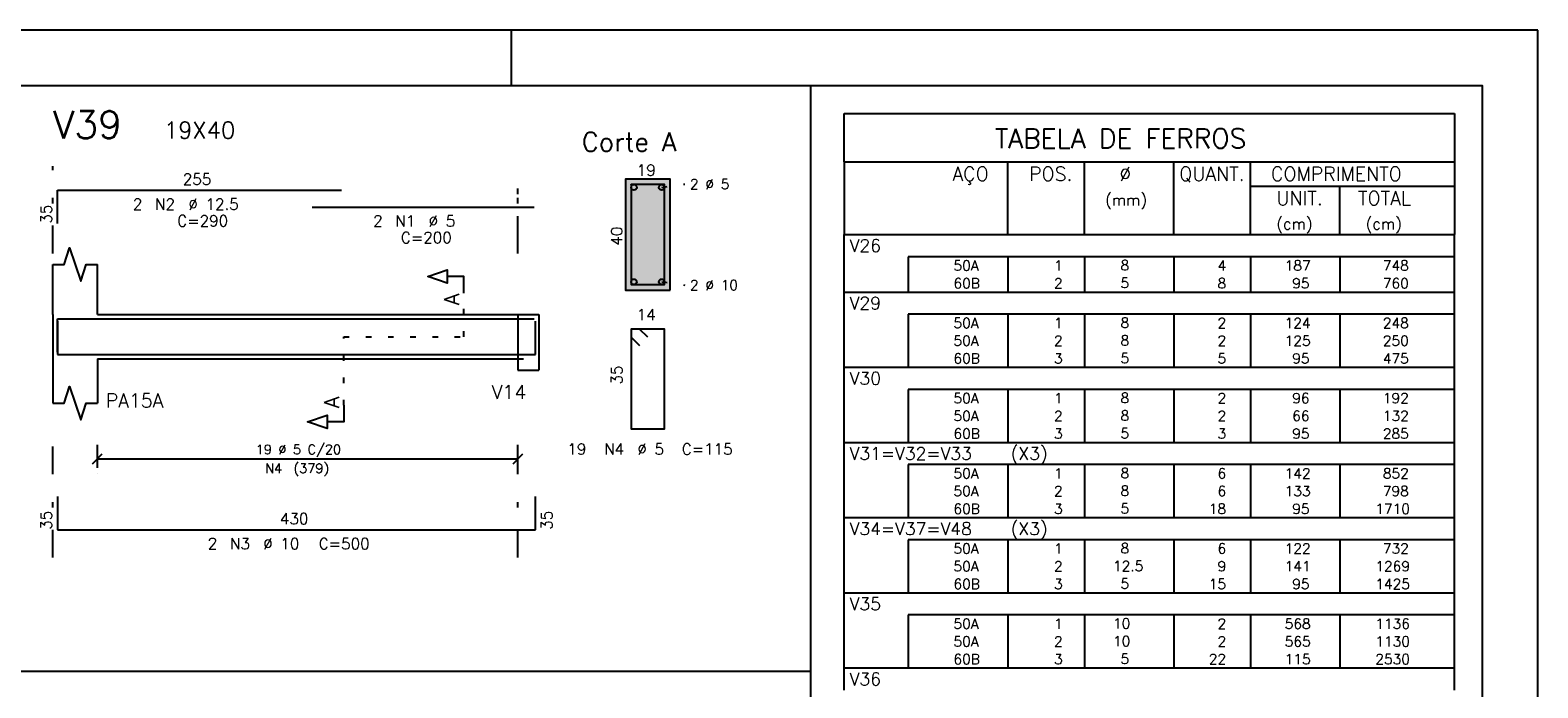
# Model space of a CAD drawing. Extents: x 0 to 116, y 0 to 59.
# Tile 19 of 19: x 89 to 116, y 48 to 59. Entities that reach past the tile are written whole.
import ezdxf

# ---------------------------------------------------------------- set-up
doc = ezdxf.new("R2010")
doc.units = 0
doc.linetypes.add('ESTILO_TQS_0002', pattern=[0.4, 0.1, -0.3])
doc.linetypes.add('ESTILO_TQS_0003', pattern=[1.5, 0.5, -0.4, 0.1, -0.5])
for name, color, linetype in [('1', 7, 'CONTINUOUS'), ('10', 10, 'CONTINUOUS'), ('12', 12, 'CONTINUOUS'), ('14', 14, 'CONTINUOUS'), ('2', 2, 'CONTINUOUS'), ('3', 3, 'CONTINUOUS'), ('4', 4, 'CONTINUOUS'), ('5', 3, 'CONTINUOUS')]:
    doc.layers.add(name, color=color, linetype=linetype)
doc.styles.get("Standard").update_dxf_attribs({"font": 'ROMANS.SHX'})

msp = doc.modelspace()

# ---------------------------------------------------------------- linework, layer by layer
at = {"layer": '1', "linetype": 'CONTINUOUS'}
for p, q in [((116, 59.400002), (0, 59.400002)), ((97.5, 58.400002), (97.5, 59.400002)), ((116, 0), (116, 59.400002)), ((102.896451, 12.325001), (102.896451, 58.399997)), ((100.35848, 56.718731), (99.55848, 56.718731)), ((99.55848, 56.718731), (99.55848, 54.718731)), ((100.35848, 54.718731), (100.35848, 56.718731)), ((103.5, 55.320504), (103.5, 55.718675)), ((103.5, 55.718675), (114.5, 55.718675)), ((114.5, 55.320504), (114.5, 55.718675)), ((89.23703, 54.28036), (89.23703, 55.18036)), ((90.03703, 54.28036), (90.03703, 55.18036)), ((103.5, 55.001968), (103.5, 55.320504)), ((114.5, 55.320504), (104.65, 55.320504)), ((104.65, 55.320504), (104.65, 55.001968)), ((106.45, 55.320504), (106.45, 55.001968)), ((107.83, 55.320504), (107.83, 55.001968)), ((109.44, 55.320504), (109.44, 55.001968)), ((110.82, 55.320504), (110.82, 55.001968)), ((112.43, 55.320504), (112.43, 55.001968)), ((114.5, 55.001968), (114.5, 55.320504)), ((103.5, 54.683431), (103.5, 55.001968)), ((104.65, 55.001968), (104.65, 54.683431)), ((106.45, 55.001968), (106.45, 54.683431)), ((107.83, 55.001968), (107.83, 54.683431)), ((109.44, 55.001968), (109.44, 54.683431)), ((110.82, 55.001968), (110.82, 54.683431)), ((112.43, 55.001968), (112.43, 54.683431)), ((114.5, 54.683431), (114.5, 55.001968)), ((99.55848, 54.718731), (100.35848, 54.718731)), ((103.5, 54.285261), (103.5, 54.683431)), ((103.5, 54.683431), (114.5, 54.683431)), ((114.5, 54.285261), (114.5, 54.683431)), ((89.23703, 54.28036), (89.23703, 53.48036)), ((90.03703, 54.28036), (97.61703, 54.28036)), ((97.61703, 54.28036), (97.61703, 53.48036)), ((97.61703, 54.28036), (97.61703, 53.28036)), ((97.61703, 54.28036), (97.99703, 54.28036)), ((97.99703, 54.28036), (97.99703, 53.48036)), ((97.99703, 54.28036), (97.99703, 53.28036)), ((103.5, 53.966724), (103.5, 54.285261)), ((114.5, 54.285261), (104.65, 54.285261)), ((104.65, 54.285261), (104.65, 53.966724)), ((106.45, 54.285261), (106.45, 53.966724)), ((107.83, 54.285261), (107.83, 53.966724)), ((109.44, 54.285261), (109.44, 53.966724)), ((110.82, 54.285261), (110.82, 53.966724)), ((112.43, 54.285261), (112.43, 53.966724)), ((114.5, 53.966724), (114.5, 54.285261)), ((103.5, 53.648188), (103.5, 53.966724)), ((104.65, 53.966724), (104.65, 53.648188)), ((106.45, 53.966724), (106.45, 53.648188)), ((107.83, 53.966724), (107.83, 53.648188)), ((109.44, 53.966724), (109.44, 53.648188)), ((110.82, 53.966724), (110.82, 53.648188)), ((112.43, 53.966724), (112.43, 53.648188)), ((114.5, 53.648188), (114.5, 53.966724)), ((103.5, 53.329651), (103.5, 53.648188)), ((104.65, 53.648188), (104.65, 53.329651)), ((106.45, 53.648188), (106.45, 53.329651)), ((107.83, 53.648188), (107.83, 53.329651)), ((109.44, 53.648188), (109.44, 53.329651)), ((110.82, 53.648188), (110.82, 53.329651)), ((112.43, 53.648188), (112.43, 53.329651)), ((114.5, 53.329651), (114.5, 53.648188)), ((89.23703, 53.48036), (89.23703, 52.68036)), ((90.03703, 53.48036), (97.61703, 53.48036)), ((90.03703, 53.48036), (90.03703, 52.68036)), ((97.61703, 53.28036), (97.99703, 53.28036)), ((103.5, 52.931481), (103.5, 53.329651)), ((103.5, 53.329651), (114.5, 53.329651)), ((114.5, 52.931481), (114.5, 53.329651)), ((103.5, 52.612944), (103.5, 52.931481)), ((114.5, 52.931481), (104.65, 52.931481)), ((104.65, 52.931481), (104.65, 52.612944)), ((106.45, 52.931481), (106.45, 52.612944)), ((107.83, 52.931481), (107.83, 52.612944)), ((109.44, 52.931481), (109.44, 52.612944)), ((110.82, 52.931481), (110.82, 52.612944)), ((112.43, 52.931481), (112.43, 52.612944)), ((114.5, 52.612944), (114.5, 52.931481)), ((103.5, 52.294408), (103.5, 52.612944)), ((104.65, 52.612944), (104.65, 52.294408)), ((106.45, 52.612944), (106.45, 52.294408)), ((107.83, 52.612944), (107.83, 52.294408)), ((109.44, 52.612944), (109.44, 52.294408)), ((110.82, 52.612944), (110.82, 52.294408)), ((112.43, 52.612944), (112.43, 52.294408)), ((114.5, 52.294408), (114.5, 52.612944)), ((103.5, 51.975871), (103.5, 52.294408)), ((104.65, 52.294408), (104.65, 51.975871)), ((106.45, 52.294408), (106.45, 51.975871)), ((107.83, 52.294408), (107.83, 51.975871)), ((109.44, 52.294408), (109.44, 51.975871)), ((110.82, 52.294408), (110.82, 51.975871)), ((112.43, 52.294408), (112.43, 51.975871)), ((114.5, 51.975871), (114.5, 52.294408)), ((103.5, 51.577701), (103.5, 51.975871)), ((103.5, 51.975871), (114.5, 51.975871)), ((114.5, 51.577701), (114.5, 51.975871)), ((103.5, 51.259164), (103.5, 51.577701)), ((114.5, 51.577701), (104.65, 51.577701)), ((104.65, 51.577701), (104.65, 51.259164)), ((106.45, 51.577701), (106.45, 51.259164)), ((107.83, 51.577701), (107.83, 51.259164)), ((109.44, 51.577701), (109.44, 51.259164)), ((110.82, 51.577701), (110.82, 51.259164)), ((112.43, 51.577701), (112.43, 51.259164)), ((114.5, 51.259164), (114.5, 51.577701)), ((103.5, 50.940628), (103.5, 51.259164)), ((104.65, 51.259164), (104.65, 50.940628)), ((106.45, 51.259164), (106.45, 50.940628)), ((107.83, 51.259164), (107.83, 50.940628)), ((109.44, 51.259164), (109.44, 50.940628)), ((110.82, 51.259164), (110.82, 50.940628)), ((112.43, 51.259164), (112.43, 50.940628)), ((114.5, 50.940628), (114.5, 51.259164)), ((103.5, 50.622091), (103.5, 50.940628)), ((104.65, 50.940628), (104.65, 50.622091)), ((106.45, 50.940628), (106.45, 50.622091)), ((107.83, 50.940628), (107.83, 50.622091)), ((109.44, 50.940628), (109.44, 50.622091)), ((110.82, 50.940628), (110.82, 50.622091)), ((112.43, 50.940628), (112.43, 50.622091)), ((114.5, 50.622091), (114.5, 50.940628)), ((103.5, 50.223921), (103.5, 50.622091)), ((103.5, 50.622091), (114.5, 50.622091)), ((114.5, 50.223921), (114.5, 50.622091)), ((103.5, 49.905384), (103.5, 50.223921)), ((114.5, 50.223921), (104.65, 50.223921)), ((104.65, 50.223921), (104.65, 49.905384)), ((106.45, 50.223921), (106.45, 49.905384)), ((107.83, 50.223921), (107.83, 49.905384)), ((109.44, 50.223921), (109.44, 49.905384)), ((110.82, 50.223921), (110.82, 49.905384)), ((112.43, 50.223921), (112.43, 49.905384)), ((114.5, 49.905384), (114.5, 50.223921)), ((103.5, 49.586848), (103.5, 49.905384)), ((104.65, 49.905384), (104.65, 49.586848)), ((106.45, 49.905384), (106.45, 49.586848)), ((107.83, 49.905384), (107.83, 49.586848)), ((109.44, 49.905384), (109.44, 49.586848)), ((110.82, 49.905384), (110.82, 49.586848)), ((112.43, 49.905384), (112.43, 49.586848)), ((114.5, 49.586848), (114.5, 49.905384)), ((103.5, 49.268311), (103.5, 49.586848)), ((104.65, 49.586848), (104.65, 49.268311)), ((106.45, 49.586848), (106.45, 49.268311)), ((107.83, 49.586848), (107.83, 49.268311)), ((109.44, 49.586848), (109.44, 49.268311)), ((110.82, 49.586848), (110.82, 49.268311)), ((112.43, 49.586848), (112.43, 49.268311)), ((114.5, 49.268311), (114.5, 49.586848)), ((103.5, 48.870141), (103.5, 49.268311)), ((103.5, 49.268311), (114.5, 49.268311)), ((114.5, 48.870141), (114.5, 49.268311)), ((103.5, 48.551604), (103.5, 48.870141)), ((114.5, 48.870141), (104.65, 48.870141)), ((104.65, 48.870141), (104.65, 48.551604)), ((106.45, 48.870141), (106.45, 48.551604)), ((107.83, 48.870141), (107.83, 48.551604)), ((109.44, 48.870141), (109.44, 48.551604)), ((110.82, 48.870141), (110.82, 48.551604)), ((112.43, 48.870141), (112.43, 48.551604)), ((114.5, 48.551604), (114.5, 48.870141)), ((103.5, 48.233068), (103.5, 48.551604)), ((104.65, 48.551604), (104.65, 48.233068)), ((106.45, 48.551604), (106.45, 48.233068)), ((107.83, 48.551604), (107.83, 48.233068)), ((109.44, 48.551604), (109.44, 48.233068)), ((110.82, 48.551604), (110.82, 48.233068)), ((112.43, 48.551604), (112.43, 48.233068)), ((114.5, 48.233068), (114.5, 48.551604)), ((103.5, 47.914531), (103.5, 48.233068)), ((104.65, 48.233068), (104.65, 47.914531)), ((106.45, 48.233068), (106.45, 47.914531)), ((107.83, 48.233068), (107.83, 47.914531)), ((109.44, 48.233068), (109.44, 47.914531)), ((110.82, 48.233068), (110.82, 47.914531)), ((112.43, 48.233068), (112.43, 47.914531)), ((114.5, 47.914531), (114.5, 48.233068)), ((2.5, 47.857295), (102.896451, 47.857295)), ((103.5, 47.516361), (103.5, 47.914531)), ((103.5, 47.914531), (114.5, 47.914531)), ((114.5, 47.516361), (114.5, 47.914531))]:
    msp.add_line(p, q, dxfattribs=at)
at = {"layer": '1', "linetype": 'ESTILO_TQS_0002'}
for p, q in [((100.20843, 56.568681), (100.62848, 56.628731)), ((96.64203, 53.88036), (96.64203, 54.663099)), ((100.20843, 54.868781), (100.62848, 54.808731)), ((97.61703, 54.28036), (97.61703, 53.48036)), ((97.61703, 54.28036), (97.99703, 54.28036)), ((94.47703, 52.64536), (94.47703, 53.88036)), ((94.47703, 53.88036), (96.64203, 53.88036)), ((97.61703, 53.48036), (97.99703, 53.48036))]:
    msp.add_line(p, q, dxfattribs=at)
at = {"layer": '1', "linetype": 'CONTINUOUS'}
for points in [[(89.23703, 55.18036), (89.43703, 55.18036), (89.53703, 55.48036), (89.73703, 54.88036), (89.83703, 55.18036), (90.03703, 55.18036)], [(96.64203, 54.663099), (96.64203, 54.963099), (96.34203, 54.963099), (96.34203, 54.843099), (95.99203, 54.963099), (96.34203, 55.083099), (96.34203, 54.963099)], [(89.23703, 52.68036), (89.43703, 52.68036), (89.53703, 52.98036), (89.73703, 52.38036), (89.83703, 52.68036), (90.03703, 52.68036)], [(94.47703, 52.64536), (94.47703, 52.34536), (94.17703, 52.34536), (94.17703, 52.22536), (93.82703, 52.34536), (94.17703, 52.46536), (94.17703, 52.34536)]]:
    msp.add_lwpolyline(points, dxfattribs=at)
for centre in [(99.70853, 56.568681), (100.20843, 56.568681), (99.70853, 54.868781), (100.20843, 54.868781)]:
    msp.add_circle(centre, 0.05, dxfattribs=at)
at = {"layer": '10', "linetype": 'CONTINUOUS'}
msp.add_lwpolyline([(100.35848, 54.718731), (100.35848, 56.718731), (99.55848, 56.718731), (99.55848, 54.718731), (100.35848, 54.718731)], dxfattribs=at)
at = {"layer": '12', "linetype": 'CONTINUOUS'}
msp.add_lwpolyline([(2.5, 1), (115, 1), (115, 58.400002), (2.5, 58.400002), (2.5, 1)], dxfattribs=at)
at = {"layer": '14', "linetype": 'CONTINUOUS'}
for points in [[(100.35848, 56.718731), (99.55848, 56.718731), (100.35848, 54.718731)], [(99.55848, 56.718731), (99.55848, 54.718731), (100.35848, 54.718731)], [(100.35848, 54.718731), (100.35848, 54.718731), (99.55848, 54.718731)]]:
    msp.add_solid(points, dxfattribs=at)
at = {"layer": '2', "linetype": 'ESTILO_TQS_0003'}
for p, q in [((89.23703, 55.38036), (89.23703, 56.949566)), ((97.61703, 55.548127), (97.61703, 56.949566)), ((97.61703, 55.38036), (97.61703, 56.67836)), ((89.23703, 49.90309), (89.23703, 52.18036)), ((97.61703, 49.90309), (97.61703, 52.18036))]:
    msp.add_line(p, q, dxfattribs=at)
at = {"layer": '2', "linetype": 'CONTINUOUS'}
for p, q in [((90.03703, 51.52036), (90.03703, 51.93036)), ((97.61703, 51.52036), (97.61703, 51.93036)), ((89.948642, 51.591972), (90.125418, 51.768748)), ((90.03703, 51.68036), (97.61703, 51.68036)), ((97.528642, 51.591972), (97.705418, 51.768748)), ((90.03703, 51.42036), (90.03703, 51.42036)), ((97.61703, 51.42036), (97.61703, 51.42036))]:
    msp.add_line(p, q, dxfattribs=at)
at = {"layer": '3', "linetype": 'CONTINUOUS'}
for p, q in [((103.5, 57.031175), (103.5, 57.901232)), ((103.5, 57.901232), (114.5, 57.901232)), ((114.5, 57.901232), (114.5, 57.031175)), ((103.5, 57.031175), (103.5, 55.718675)), ((103.5, 57.031175), (114.5, 57.031175)), ((106.45, 55.718675), (106.45, 57.031175)), ((107.83, 55.718675), (107.83, 57.031175)), ((109.44, 55.718675), (109.44, 57.031175)), ((110.82, 55.718675), (110.82, 57.031175)), ((114.5, 57.031175), (114.5, 55.718675)), ((110.82, 56.593675), (114.5, 56.593675)), ((112.43, 55.718675), (112.43, 56.593675)), ((103.5, 55.718675), (114.5, 55.718675))]:
    msp.add_line(p, q, dxfattribs=at)
at = {"layer": '4', "linetype": 'CONTINUOUS'}
for p, q in [((89.31703, 55.916127), (89.31703, 56.516127)), ((89.31703, 56.516127), (94.43703, 56.516127)), ((93.90805, 56.213952), (97.90805, 56.213952)), ((89.31703, 53.60036), (89.31703, 54.20036)), ((89.31703, 54.20036), (94.43703, 54.20036)), ((89.31703, 54.16036), (89.31703, 53.56036)), ((93.90805, 54.20036), (97.90805, 54.20036)), ((97.93703, 53.56036), (97.93703, 54.16036)), ((89.31703, 53.56036), (97.93703, 53.56036)), ((89.31703, 51.00309), (89.31703, 50.40309)), ((97.93703, 50.40309), (97.93703, 51.00309)), ((89.31703, 50.40309), (97.93703, 50.40309))]:
    msp.add_line(p, q, dxfattribs=at)
for points in [[(99.660601, 56.617671), (99.65954, 56.618731), (99.65848, 56.618731), (99.65848, 54.818731), (100.25848, 54.818731), (100.25848, 56.618731), (99.65848, 56.618731), (99.65848, 56.617671), (99.65954, 56.61661)], [(99.95848, 53.868731), (99.80848, 54.018731), (99.65848, 54.018731), (99.65848, 52.218731), (100.25848, 52.218731), (100.25848, 54.018731), (99.65848, 54.018731), (99.65848, 53.868731), (99.80848, 53.718731)]]:
    msp.add_lwpolyline(points, dxfattribs=at)

# ---------------------------------------------------------------- texts
at = {"layer": '1', "linetype": 'CONTINUOUS'}
for s, height, p in [('19X40', 0.3, (91.23703, 57.449566)), ('Corte A', 0.34, (98.76848, 57.218731)), ('255', 0.2, (91.57703, 56.616127)), ('19', 0.2, (99.75848, 56.778731)), ('2 %%c 5', 0.18, (100.71848, 56.538731)), ('(mm)', 0.2, (108.201218, 56.244487)), ('(cm)', 0.2, (111.286854, 55.812425)), ('(cm)', 0.2, (112.896854, 55.812425)), ('     50A', 0.182021, (104.789661, 55.070226)), ('    8  ', 0.182021, (107.936543, 55.075726)), ('   4', 0.182021, (109.82, 55.070226)), ('   187', 0.182021, (111.03, 55.070226)), ('    748', 0.182021, (112.663622, 55.070226)), ('2 %%c 10', 0.18, (100.71848, 54.718731)), ('     60B', 0.182021, (104.789661, 54.751689)), ('    5  ', 0.182021, (107.936543, 54.75719)), ('   8', 0.182021, (109.82, 54.751689)), ('    95', 0.182021, (111.03, 54.751689)), ('    760', 0.182021, (112.663622, 54.751689)), ('14', 0.2, (99.75848, 54.178731)), ('     50A', 0.182021, (104.789661, 54.034982)), ('    8  ', 0.182021, (107.936543, 54.040483)), ('   2', 0.182021, (109.82, 54.034982)), ('   124', 0.182021, (111.03, 54.034982)), ('    248', 0.182021, (112.663622, 54.034982)), ('     50A', 0.182021, (104.789661, 53.716446)), ('    8  ', 0.182021, (107.936543, 53.721946)), ('   2', 0.182021, (109.82, 53.716446)), ('   125', 0.182021, (111.03, 53.716446)), ('    250', 0.182021, (112.663622, 53.716446)), ('     60B', 0.182021, (104.789661, 53.397909)), ('    5  ', 0.182021, (107.936543, 53.40341)), ('   5', 0.182021, (109.82, 53.397909)), ('    95', 0.182021, (111.03, 53.397909)), ('    475', 0.182021, (112.663622, 53.397909)), ('V14', 0.25, (97.145003, 52.758611)), ('PA15A', 0.25, (90.18703, 52.60536)), ('     50A', 0.182021, (104.789661, 52.681202)), ('    8  ', 0.182021, (107.936543, 52.686703)), ('   2', 0.182021, (109.82, 52.681202)), ('    96', 0.182021, (111.03, 52.681202)), ('    192', 0.182021, (112.663622, 52.681202)), ('     50A', 0.182021, (104.789661, 52.362666)), ('    8  ', 0.182021, (107.936543, 52.368166)), ('   2', 0.182021, (109.82, 52.362666)), ('    66', 0.182021, (111.03, 52.362666)), ('    132', 0.182021, (112.663622, 52.362666)), ('     60B', 0.182021, (104.789661, 52.044129)), ('    5  ', 0.182021, (107.936543, 52.04963)), ('   3', 0.182021, (109.82, 52.044129)), ('    95', 0.182021, (111.03, 52.044129)), ('    285', 0.182021, (112.663622, 52.044129)), ('     50A', 0.182021, (104.789661, 51.327422)), ('    8  ', 0.182021, (107.936543, 51.332923)), ('   6', 0.182021, (109.82, 51.327422)), ('   142', 0.182021, (111.03, 51.327422)), ('    852', 0.182021, (112.663622, 51.327422)), ('     50A', 0.182021, (104.789661, 51.008885)), ('    8  ', 0.182021, (107.936543, 51.014386)), ('   6', 0.182021, (109.82, 51.008885)), ('   133', 0.182021, (111.03, 51.008885)), ('    798', 0.182021, (112.663622, 51.008885)), ('     60B', 0.182021, (104.789661, 50.690349)), ('    5  ', 0.182021, (107.936543, 50.69585)), ('  18', 0.182021, (109.82, 50.690349)), ('    95', 0.182021, (111.03, 50.690349)), ('   1710', 0.182021, (112.663622, 50.690349)), ('430', 0.2, (93.32703, 50.50309)), ('     50A', 0.182021, (104.789661, 49.973642)), ('    8  ', 0.182021, (107.936543, 49.979143)), ('   6', 0.182021, (109.82, 49.973642)), ('   122', 0.182021, (111.03, 49.973642)), ('    732', 0.182021, (112.663622, 49.973642)), ('     50A', 0.182021, (104.789661, 49.655105)), ('   12.5', 0.182021, (107.936543, 49.660606)), ('   9', 0.182021, (109.82, 49.655105)), ('   141', 0.182021, (111.03, 49.655105)), ('   1269', 0.182021, (112.663622, 49.655105)), ('     60B', 0.182021, (104.789661, 49.336569)), ('    5  ', 0.182021, (107.936543, 49.34207)), ('  15', 0.182021, (109.82, 49.336569)), ('    95', 0.182021, (111.03, 49.336569)), ('   1425', 0.182021, (112.663622, 49.336569)), ('     50A', 0.182021, (104.789661, 48.619862)), ('   10  ', 0.182021, (107.936543, 48.625362)), ('   2', 0.182021, (109.82, 48.619862)), ('   568', 0.182021, (111.03, 48.619862)), ('   1136', 0.182021, (112.663622, 48.619862)), ('     50A', 0.182021, (104.789661, 48.301325)), ('   10  ', 0.182021, (107.936543, 48.306826)), ('   2', 0.182021, (109.82, 48.301325)), ('   565', 0.182021, (111.03, 48.301325)), ('   1130', 0.182021, (112.663622, 48.301325)), ('     60B', 0.182021, (104.789661, 47.982789)), ('    5  ', 0.182021, (107.936543, 47.98829)), ('  22', 0.182021, (109.82, 47.982789)), ('   115', 0.182021, (111.03, 47.982789)), ('   2530', 0.182021, (112.663622, 47.982789))]:
    msp.add_text(s, height=height, dxfattribs=at).set_placement(p)
for s, height, p in [('40', 0.2, (99.49848, 55.518731)), ('A', 0.272, (96.56043, 54.445499)), ('35', 0.2, (99.49848, 53.018731)), ('A', 0.272, (94.39543, 52.59096))]:
    msp.add_text(s, height=height, rotation=90, dxfattribs=at).set_placement(p)
at = {"layer": '2', "linetype": 'CONTINUOUS'}
for s, p in [('19 %%c 5 C/20', (92.89203, 51.76536)), ('N4', (93.06203, 51.42536)), ('(379)', (93.57203, 51.42536))]:
    msp.add_text(s, height=0.17, dxfattribs=at).set_placement(p)
at = {"layer": '3', "linetype": 'CONTINUOUS'}
for s, height, p in [('TABELA DE FERROS', 0.35, (106.213271, 57.27611)), ('AÇO', 0.25, (105.44958, 56.687425)), ('POS.', 0.25, (106.83, 56.687425)), ('%%c', 0.25, (108.457475, 56.687425)), ('QUANT.', 0.25, (109.536489, 56.687425)), ('COMPRIMENTO', 0.25, (111.189469, 56.687425)), ('2', 0.2, (90.67703, 56.166127)), ('N2', 0.2, (91.07703, 56.166127)), ('%%c 12.5', 0.2, (91.67703, 56.166127)), ('UNIT.', 0.25, (111.286854, 56.249925)), ('TOTAL', 0.25, (112.759307, 56.249925)), ('C=290', 0.2, (91.47703, 55.866127)), ('2', 0.2, (95.00805, 55.863952)), ('N1', 0.2, (95.40805, 55.863952)), ('%%c 5', 0.2, (96.00805, 55.863952)), ('C=200', 0.2, (95.50805, 55.563952)), ('V26', 0.227526, (103.595798, 55.405827)), ('  1', 0.182021, (107.03, 55.070226)), ('  2', 0.182021, (107.03, 54.751689)), ('V29', 0.227526, (103.595798, 54.370583)), ('  1', 0.182021, (107.03, 54.034982)), ('  2', 0.182021, (107.03, 53.716446)), ('  3', 0.182021, (107.03, 53.397909)), ('V30', 0.227526, (103.595798, 53.016803)), ('  1', 0.182021, (107.03, 52.681202)), ('  2', 0.182021, (107.03, 52.362666)), ('  3', 0.182021, (107.03, 52.044129)), (' 19', 0.2, (98.370657, 51.757043)), ('N4', 0.2, (99.170657, 51.757043)), ('%%c 5', 0.2, (99.770657, 51.757043)), ('C=115', 0.2, (100.570657, 51.757043)), ('V31=V32=V33   (X3)', 0.227526, (103.595798, 51.663023)), ('  1', 0.182021, (107.03, 51.327422)), ('  2', 0.182021, (107.03, 51.008885)), ('  3', 0.182021, (107.03, 50.690349)), ('V34=V37=V48   (X3)', 0.227526, (103.595798, 50.309243)), ('2', 0.2, (92.02703, 50.05309)), ('N3', 0.2, (92.42703, 50.05309)), ('%%c 10', 0.2, (93.02703, 50.05309)), ('C=500', 0.2, (94.02703, 50.05309)), ('  1', 0.182021, (107.03, 49.973642)), ('  2', 0.182021, (107.03, 49.655105)), ('  3', 0.182021, (107.03, 49.336569)), ('V35', 0.227526, (103.595798, 48.955463)), ('  1', 0.182021, (107.03, 48.619862)), ('  2', 0.182021, (107.03, 48.301325)), ('  3', 0.182021, (107.03, 47.982789)), ('V36', 0.227526, (103.595798, 47.601683))]:
    msp.add_text(s, height=height, dxfattribs=at).set_placement(p)
for p in [(89.21703, 55.916127), (89.21703, 50.40309), (98.23703, 50.40309)]:
    msp.add_text('35', height=0.2, rotation=90, dxfattribs=at).set_placement(p)
at = {"layer": '5', "linetype": 'CONTINUOUS'}
msp.add_text('V39', height=0.5, dxfattribs=at).set_placement((89.23703, 57.449566))

doc.saveas('drawing.dxf')
